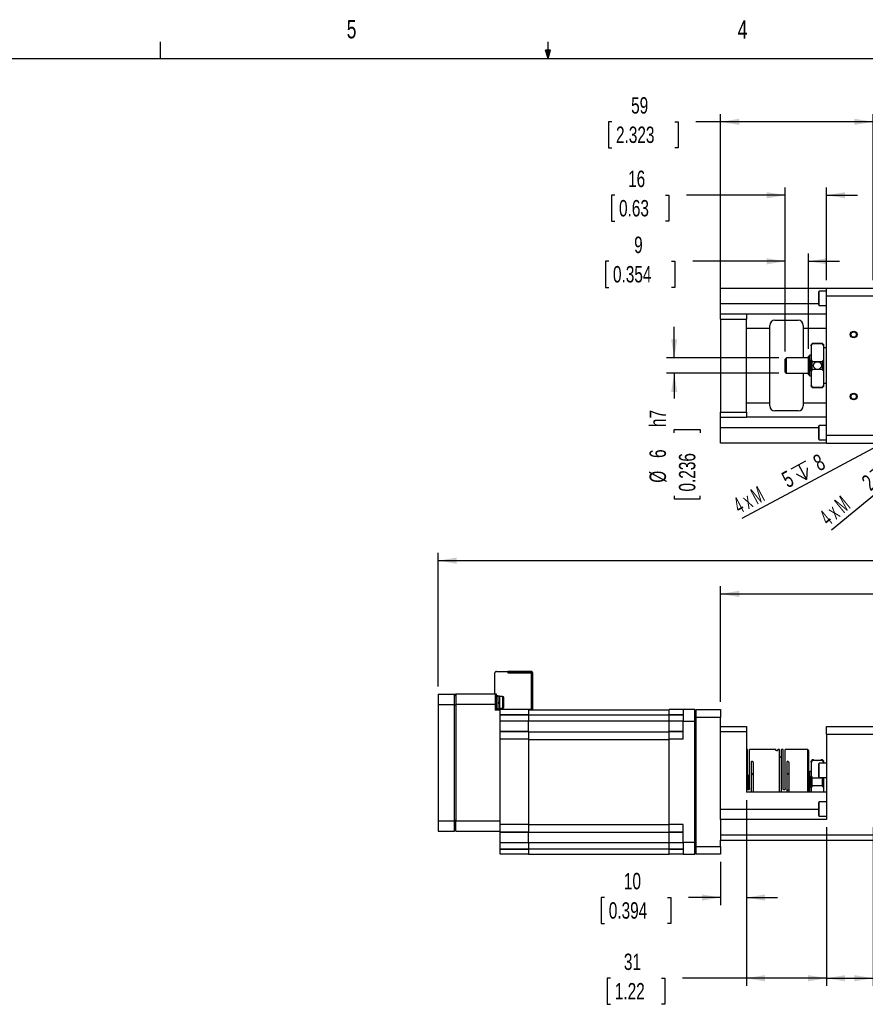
# Paper-space layout 'Layout1' of a CAD drawing. Extents: x 11 to 421, y 5 to 275.
# Tile 5 of 7: x 148 to 257, y 148 to 275. Entities that reach past the tile are written whole.
import ezdxf
from ezdxf.enums import TextEntityAlignment as Align

# ---------------------------------------------------------------- set-up
doc = ezdxf.new("R2010")
doc.units = 0
doc.layers.get('0').update_dxf_attribs({"linetype": 'CONTINUOUS'})
doc.dimstyles.new('SLDDIMSTYLE0', dxfattribs={"dimtxt": 2.116667, "dimasz": 2.4, "dimexe": 0, "dimexo": 0.0625, "dimgap": 0.529167, "dimtad": 0, "dimlfac": 3, "dimrnd": 1e-09, "dimzin": 12, "dimsah": 1, "dimcen": 0.09, "dimazin": 3, "dimtfac": 1, "dimtofl": 0, "dimtmove": 0, "dimatfit": 3})
doc.dimstyles.new('SLDDIMSTYLE1', dxfattribs={"dimtxt": 2.116667, "dimasz": 2.4, "dimexe": 0, "dimexo": 0.0625, "dimgap": 0.529167, "dimtad": 0, "dimlfac": 3, "dimrnd": 1e-09, "dimzin": 12, "dimsah": 1, "dimcen": 0.09, "dimazin": 3, "dimtfac": 1, "dimtmove": 0, "dimatfit": 3})
doc.dimstyles.new('SLDDIMSTYLE2', dxfattribs={"dimtxt": 2.116667, "dimasz": 2.4, "dimexe": 0, "dimexo": 0.0625, "dimgap": 0.529167, "dimtad": 1, "dimlfac": 3, "dimrnd": 1e-09, "dimzin": 12, "dimblk1": 'NONE', "dimsah": 1, "dimcen": 0, "dimazin": 3, "dimtfac": 1, "dimtmove": 0, "dimatfit": 3})

# ---------------------------------------------------------------- blocks, each defined once
blk = doc.blocks.new('_D_57')
at = {"color": 7, "linetype": 'CONTINUOUS'}
for p, q in [((201.75, 189.28), (201.75, 206.51)), ((376, 180.62), (376, 206.51)), ((201.75, 205.51), (287.82, 205.51)), ((376, 205.51), (289.93, 205.51))]:
    blk.add_line(p, q, dxfattribs=at)
for points in [[(201.75, 205.51), (204.15, 205.11), (204.15, 205.91)], [(376, 205.51), (373.6, 205.91), (373.6, 205.11)]]:
    blk.add_solid(points, dxfattribs=at)
at = {"color": 7, "linetype": 'CONTINUOUS', "width": 0.7}
blk.add_text('L', height=2.12, dxfattribs=at).set_placement((288.22, 203.83, 11.77), align=Align.BOTTOM_LEFT)
blk = doc.blocks.new('_D_58')
at = {"color": 7, "linetype": 'CONTINUOUS'}
for p, q in [((238.18, 187.28), (238.18, 202.22)), ((376, 180.62), (376, 202.22)), ((238.18, 201.22), (299.56, 201.22)), ((376, 201.22), (303.75, 201.22))]:
    blk.add_line(p, q, dxfattribs=at)
for points in [[(238.18, 201.22), (240.58, 200.82), (240.58, 201.62)], [(376, 201.22), (373.6, 201.62), (373.6, 200.82)]]:
    blk.add_solid(points, dxfattribs=at)
at = {"color": 7, "linetype": 'CONTINUOUS', "width": 0.7}
blk.add_text('AL', height=2.117, dxfattribs=at).set_placement((299.96, 199.54, 11.77), align=Align.BOTTOM_LEFT)
blk = doc.blocks.new('_D_61')
at = {"color": 7, "linetype": 'CONTINUOUS'}
for p, q in [((241.52, 174.62), (241.52, 161.03)), ((238.18, 166.62), (238.18, 161.03)), ((223.22, 162.03), (222.79, 162.03)), ((222.79, 162.03), (222.79, 158.67)), ((231.33, 162.03), (231.76, 162.03)), ((231.76, 162.03), (231.76, 158.67)), ((238.18, 162.03), (234.04, 162.03)), ((241.52, 162.03), (245.52, 162.03)), ((222.79, 158.67), (223.22, 158.67)), ((231.76, 158.67), (231.33, 158.67))]:
    blk.add_line(p, q, dxfattribs=at)
for points in [[(238.18, 162.03), (235.78, 162.43), (235.78, 161.63)], [(241.52, 162.03), (243.92, 161.63), (243.92, 162.43)]]:
    blk.add_solid(points, dxfattribs=at)
at = {"color": 7, "linetype": 'CONTINUOUS', "width": 0.7}
for s, p in [('10', (225.71, 162.46, 11.77)), ('0.394', (223.76, 158.67, 11.77))]:
    blk.add_text(s, height=2.117, dxfattribs=at).set_placement(p, align=Align.BOTTOM_LEFT)
blk = doc.blocks.new('_D_62')
at = {"color": 7, "linetype": 'CONTINUOUS'}
for p, q in [((241.52, 174.62), (241.52, 150.62)), ((251.85, 171.12), (251.85, 150.62)), ((224, 151.62), (223.57, 151.62)), ((223.57, 151.62), (223.57, 148.25)), ((230.55, 151.62), (230.98, 151.62)), ((230.98, 151.62), (230.98, 148.25)), ((241.52, 151.62), (233.26, 151.62)), ((251.85, 151.62), (241.52, 151.62)), ((223.57, 148.25), (224, 148.25)), ((230.98, 148.25), (230.55, 148.25))]:
    blk.add_line(p, q, dxfattribs=at)
for points in [[(241.52, 151.62), (243.92, 151.22), (243.92, 152.02)], [(251.85, 151.62), (249.45, 152.02), (249.45, 151.22)]]:
    blk.add_solid(points, dxfattribs=at)
at = {"color": 7, "linetype": 'CONTINUOUS', "width": 0.7}
for s, p in [('31', (225.71, 152.05, 11.77)), ('1.22', (224.54, 148.25, 11.77))]:
    blk.add_text(s, height=2.117, dxfattribs=at).set_placement(p, align=Align.BOTTOM_LEFT)
blk = doc.blocks.new('_D_63')
at = {"color": 7, "linetype": 'CONTINUOUS'}
for p, q in [((251.85, 171.12), (251.85, 150.62)), ((257.85, 171.12), (257.85, 150.62)), ((251.85, 151.62), (257.85, 151.62)), ((257.85, 151.62), (259.89, 151.62)), ((262.6, 151.62), (262.17, 151.62)), ((262.17, 151.62), (262.17, 148.25)), ((270.71, 151.62), (271.14, 151.62)), ((271.14, 151.62), (271.14, 148.25)), ((262.17, 148.25), (262.6, 148.25)), ((271.14, 148.25), (270.71, 148.25))]:
    blk.add_line(p, q, dxfattribs=at)
for points in [[(251.85, 151.62), (254.25, 151.22), (254.25, 152.02)], [(257.85, 151.62), (255.45, 152.02), (255.45, 151.22)]]:
    blk.add_solid(points, dxfattribs=at)
at = {"color": 7, "linetype": 'CONTINUOUS', "width": 0.7}
for s, p in [('18', (265.09, 152.05, 11.77)), ('0.709', (263.13, 148.25, 11.77))]:
    blk.add_text(s, height=2.117, dxfattribs=at).set_placement(p, align=Align.BOTTOM_LEFT)
blk = doc.blocks.new('_D_78')
at = {"color": 7, "linetype": 'CONTINUOUS'}
for p, q in [((238.18, 237.69), (238.18, 263.14)), ((257.85, 241.69), (257.85, 263.14)), ((224.15, 262.14), (223.72, 262.14)), ((223.72, 262.14), (223.72, 258.78)), ((232.26, 262.14), (232.69, 262.14)), ((232.69, 262.14), (232.69, 258.78)), ((238.18, 262.14), (234.98, 262.14)), ((257.85, 262.14), (238.18, 262.14)), ((223.72, 258.78), (224.15, 258.78)), ((232.69, 258.78), (232.26, 258.78))]:
    blk.add_line(p, q, dxfattribs=at)
for points in [[(238.18, 262.14), (240.58, 261.74), (240.58, 262.54)], [(257.85, 262.14), (255.45, 262.54), (255.45, 261.74)]]:
    blk.add_solid(points, dxfattribs=at)
at = {"color": 7, "linetype": 'CONTINUOUS', "width": 0.7}
for s, p in [('59', (226.64, 262.57, -32.06)), ('2.323', (224.69, 258.78, -32.06))]:
    blk.add_text(s, height=2.117, dxfattribs=at).set_placement(p, align=Align.BOTTOM_LEFT)
blk = doc.blocks.new('_D_79')
at = {"color": 7, "linetype": 'CONTINUOUS'}
for p, q in [((246.52, 232.52), (246.52, 253.67)), ((251.85, 241.69), (251.85, 253.67)), ((224.54, 252.67), (224.11, 252.67)), ((224.11, 252.67), (224.11, 249.3)), ((231.09, 252.67), (231.52, 252.67)), ((231.52, 252.67), (231.52, 249.3)), ((246.52, 252.67), (233.8, 252.67)), ((251.85, 252.67), (255.85, 252.67)), ((224.11, 249.3), (224.54, 249.3)), ((231.52, 249.3), (231.09, 249.3))]:
    blk.add_line(p, q, dxfattribs=at)
for points in [[(246.52, 252.67), (244.12, 253.07), (244.12, 252.27)], [(251.85, 252.67), (254.25, 252.27), (254.25, 253.07)]]:
    blk.add_solid(points, dxfattribs=at)
at = {"color": 7, "linetype": 'CONTINUOUS', "width": 0.7}
for s, p in [('16', (226.25, 253.09, -32.06)), ('0.63', (225.08, 249.3, -32.06))]:
    blk.add_text(s, height=2.117, dxfattribs=at).set_placement(p, align=Align.BOTTOM_LEFT)
blk = doc.blocks.new('_D_80')
at = {"color": 7, "linetype": 'CONTINUOUS'}
for p, q in [((223.76, 244.14), (223.33, 244.14)), ((223.33, 244.14), (223.33, 240.78)), ((231.87, 244.14), (232.3, 244.14)), ((232.3, 244.14), (232.3, 240.78)), ((246.52, 244.14), (234.58, 244.14)), ((246.52, 232.52), (246.52, 245.14)), ((249.52, 232.86), (249.52, 245.14)), ((249.52, 244.14), (253.52, 244.14)), ((223.33, 240.78), (223.76, 240.78)), ((232.3, 240.78), (231.87, 240.78))]:
    blk.add_line(p, q, dxfattribs=at)
for points in [[(246.52, 244.14), (244.12, 244.54), (244.12, 243.74)], [(249.52, 244.14), (251.92, 243.74), (251.92, 244.54)]]:
    blk.add_solid(points, dxfattribs=at)
at = {"color": 7, "linetype": 'CONTINUOUS', "width": 0.7}
for s, height, p in [('9', 2.12, (227.03, 244.57, -32.06)), ('0.354', 2.117, (224.3, 240.78, -32.06))]:
    blk.add_text(s, height=height, dxfattribs=at).set_placement(p, align=Align.BOTTOM_LEFT)
blk = doc.blocks.new('SW_SYMBOL_HOLE_DEPTH')
at = {"color": 0, "linetype": 'CONTINUOUS'}
for p, q in [((0, 875), (800, 875)), ((100, 555), (400, 75)), ((400, 875), (400, 75)), ((700, 555), (400, 75))]:
    blk.add_line(p, q, dxfattribs=at)
blk = doc.blocks.new('_D_81')
at = {"color": 7, "linetype": 'CONTINUOUS'}
for q in [(240.91, 210.95), (269.25, 226.08)]:
    blk.add_line((267.78, 225.3), q, dxfattribs=at)
blk.add_solid([(267.78, 225.3), (265.47, 224.52), (265.85, 223.81)], dxfattribs=at)
at = {"color": 7, "linetype": 'CONTINUOUS', "xscale": 0.0027037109, "yscale": 0.0027037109, "zscale": 0.0027037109, "rotation": 28.0912985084}
blk.add_blockref('SW_SYMBOL_HOLE_DEPTH', (248.39, 215.28), dxfattribs=at)
at = {"color": 7, "linetype": 'CONTINUOUS'}
for s, height, width, p in [('8', 2.12, 0.7, (251.2, 216.44, -32.06)), ('5', 2.12, 0.7, (247.15, 214.28, -32.06)), ('4 x M', 2.117, 0.56, (240.91, 210.95, -32.06))]:
    blk.add_text(s, height=height, rotation=28.0913, dxfattribs=dict(at, width=width)).set_placement(p, align=Align.BOTTOM_LEFT)
blk = doc.blocks.new('_NONE')
blk = doc.blocks.new('_D_82')
at = {"color": 7, "linetype": 'CONTINUOUS'}
for q in [(252.47, 209.43), (272.44, 225.9)]:
    blk.add_line((271.93, 225.48), q, dxfattribs=at)
blk.add_solid([(271.93, 225.48), (269.82, 224.26), (270.33, 223.64)], dxfattribs=at)
at = {"color": 7, "linetype": 'CONTINUOUS', "xscale": 0.0027037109, "yscale": 0.0027037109, "zscale": 0.0027037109, "rotation": 39.5105746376}
blk.add_blockref('SW_SYMBOL_HOLE_DEPTH', (258.95, 215.15), dxfattribs=at)
at = {"color": 7, "linetype": 'CONTINUOUS'}
for s, height, width, p in [('5', 2.12, 0.7, (261.48, 216.85, -32.06)), ('2', 2.12, 0.7, (257.93, 213.93, -32.06)), ('4 x M', 2.117, 0.56, (252.48, 209.43, -32.06))]:
    blk.add_text(s, height=height, rotation=39.5106, dxfattribs=dict(at, width=width)).set_placement(p, align=Align.BOTTOM_LEFT)
blk = doc.blocks.new('_D_89')
at = {"color": 7, "linetype": 'CONTINUOUS'}
for p, q in [((232.2, 231.69), (232.2, 235.69)), ((245.68, 231.69), (231.2, 231.69)), ((245.68, 229.69), (231.2, 229.69)), ((232.2, 229.69), (232.2, 226.44)), ((232.2, 222), (232.2, 222.43)), ((232.2, 222.43), (235.56, 222.43)), ((235.56, 222.43), (235.56, 222)), ((232.2, 213.89), (232.2, 213.47)), ((235.56, 213.47), (235.56, 213.89)), ((232.2, 213.47), (235.56, 213.47))]:
    blk.add_line(p, q, dxfattribs=at)
for points in [[(232.2, 231.69), (232.6, 234.09), (231.8, 234.09)], [(232.2, 229.69), (231.8, 227.29), (232.6, 227.29)]]:
    blk.add_solid(points, dxfattribs=at)
at = {"color": 7, "linetype": 'CONTINUOUS', "width": 0.7}
for s, height, p in [('h7', 2.117, (231.77, 222.75, -32.06)), ('6', 2.12, (231.77, 218.76, -32.06)), ('0.236', 2.117, (235.56, 214.43, -32.06)), ('%%c', 2.117, (231.77, 215.57, -32.06))]:
    blk.add_text(s, height=height, rotation=90, dxfattribs=at).set_placement(p, align=Align.BOTTOM_LEFT)

psp = doc.layouts.get("Layout1")

# ---------------------------------------------------------------- linework, layer by layer
at = {"color": 7, "linetype": 'CONTINUOUS'}
for p, q in [((165.9192, 270.3087), (165.9192, 272.4626)), ((215.9254, 270.3087), (215.9254, 272.4626)), ((215.9254, 270.3087), (215.5889, 271.3737)), ((216.2443, 271.3737), (215.5889, 271.3737)), ((215.7467, 271.3737), (215.9254, 270.3087)), ((215.9254, 270.3087), (216.2443, 271.3737)), ((216.0501, 271.3737), (215.9254, 270.3087)), ((15.9068, 270.3087), (415.9568, 270.3087)), ((238.1822, 240.6887), (251.8488, 240.6887)), ((238.1822, 238.6887), (238.1822, 240.6887)), ((250.8488, 238.5054), (250.8488, 240.2054)), ((251.8488, 240.2721), (250.9155, 240.2721)), ((251.8488, 240.6887), (257.8488, 240.6887)), ((251.8488, 239.6887), (251.8488, 240.6887)), ((251.8488, 221.6887), (251.8488, 239.6887)), ((251.8488, 239.6887), (257.8488, 239.6887)), ((238.1822, 237.3554), (238.1822, 238.6887)), ((250.9155, 238.4387), (251.8488, 238.4387)), ((238.1822, 237.3554), (241.5155, 237.3554)), ((238.1822, 236.6887), (238.1822, 237.3554)), ((238.1822, 236.6887), (241.5155, 236.6887)), ((238.1822, 236.6887), (238.1822, 224.6887)), ((241.5155, 237.3554), (241.5155, 236.6887)), ((241.5155, 237.3554), (251.8488, 237.3554)), ((241.5155, 224.6887), (241.5155, 236.6887)), ((245.1822, 236.5387), (248.1822, 236.5387)), ((241.5155, 235.5221), (244.5155, 235.5221)), ((244.5155, 235.5221), (244.5155, 235.8721)), ((244.5155, 225.8554), (244.5155, 235.5221)), ((248.8488, 235.8721), (248.8488, 235.5221)), ((248.8488, 235.5221), (251.8488, 235.5221)), ((248.8488, 235.5221), (248.8488, 231.6887)), ((250.0155, 233.5221), (249.8488, 233.3554)), ((250.0155, 233.4752), (249.8488, 233.2515)), ((249.8488, 233.2515), (249.8488, 233.3554)), ((249.8488, 233.2515), (249.8488, 231.4258)), ((251.3488, 233.5221), (250.0155, 233.5221)), ((250.0155, 233.4752), (250.0155, 233.5221)), ((251.3488, 233.4752), (250.0155, 233.4752)), ((251.5155, 233.3554), (251.3488, 233.5221)), ((251.3488, 233.4752), (251.3488, 233.5221)), ((251.5155, 233.2515), (251.3488, 233.4752)), ((251.5155, 233.2515), (251.5155, 233.3554)), ((251.5155, 231.4258), (251.5155, 233.2515)), ((251.8488, 232.9554), (251.5155, 232.9554)), ((246.6822, 231.6887), (246.5155, 231.5221)), ((246.5155, 229.8554), (246.5155, 231.5221)), ((249.5155, 231.6887), (246.6822, 231.6887)), ((246.6822, 229.6887), (246.6822, 231.6887)), ((249.6822, 232.0221), (249.5155, 231.8554)), ((249.5155, 229.5221), (249.5155, 231.8554)), ((249.8488, 232.0221), (249.6822, 232.0221)), ((249.6822, 229.3554), (249.6822, 232.0221)), ((249.8488, 229.9517), (249.8488, 231.4258)), ((249.8488, 231.4258), (250.0155, 231.2021)), ((251.3488, 231.2021), (251.5155, 231.4258)), ((251.5155, 229.9517), (251.5155, 231.4258)), ((250.0155, 230.1753), (249.8488, 229.9517)), ((250.0155, 230.1753), (250.0155, 231.2021)), ((250.0155, 231.2021), (251.3488, 231.2021)), ((251.3488, 230.1753), (250.0155, 230.1753)), ((251.3488, 230.1753), (251.3488, 231.2021)), ((251.5155, 229.9517), (251.3488, 230.1753)), ((246.5155, 229.8554), (246.6822, 229.6887)), ((246.6822, 229.6887), (249.5155, 229.6887)), ((248.8488, 229.6887), (248.8488, 225.8554)), ((249.5155, 229.5221), (249.6822, 229.3554)), ((249.6822, 229.3554), (249.8488, 229.3554)), ((249.8488, 229.9517), (249.8488, 228.1259)), ((251.5155, 228.1259), (251.5155, 229.9517)), ((249.8488, 228.1259), (250.0155, 227.9023)), ((249.8488, 228.0221), (249.8488, 228.1259)), ((249.8488, 228.0221), (250.0155, 227.8554)), ((250.0155, 227.9023), (251.3488, 227.9023)), ((250.0155, 227.8554), (250.0155, 227.9023)), ((250.0155, 227.8554), (251.3488, 227.8554)), ((251.3488, 227.9023), (251.5155, 228.1259)), ((251.3488, 227.8554), (251.5155, 228.0221)), ((251.3488, 227.8554), (251.3488, 227.9023)), ((251.5155, 228.4221), (251.8488, 228.4221)), ((251.5155, 228.0221), (251.5155, 228.1259)), ((241.5155, 225.8554), (244.5155, 225.8554)), ((244.5155, 225.5054), (244.5155, 225.8554)), ((248.8488, 225.8554), (251.8488, 225.8554)), ((248.8488, 225.8554), (248.8488, 225.5054)), ((238.1822, 224.6887), (241.5155, 224.6887)), ((238.1822, 224.0221), (238.1822, 224.6887)), ((238.1822, 224.0221), (241.5155, 224.0221)), ((238.1822, 222.6887), (238.1822, 224.0221)), ((241.5155, 224.6887), (241.5155, 224.0221)), ((251.8488, 224.0221), (241.5155, 224.0221)), ((248.1822, 224.8387), (245.1822, 224.8387)), ((238.1822, 220.6887), (238.1822, 222.6887)), ((250.8488, 221.1721), (250.8488, 222.8721)), ((251.8488, 222.9387), (250.9155, 222.9387)), ((250.9155, 221.1054), (251.8488, 221.1054)), ((251.8488, 221.6887), (257.8488, 221.6887)), ((251.8488, 220.6887), (251.8488, 221.6887)), ((251.8488, 220.6887), (238.1822, 220.6887)), ((251.8488, 220.6887), (257.8488, 220.6887)), ((209.0788, 188.287), (209.0788, 191.0203)), ((209.2822, 191.2203), (210.7488, 191.2203)), ((210.7488, 191.2203), (210.7488, 191.017)), ((210.9488, 191.2203), (210.7488, 191.2203)), ((210.9488, 191.0203), (210.7488, 191.0203)), ((210.7488, 191.017), (213.7488, 191.017)), ((210.9488, 191.2203), (210.9488, 191.0203)), ((213.7455, 191.2203), (210.9488, 191.2203)), ((213.7455, 191.0203), (210.9488, 191.0203)), ((213.7455, 191.0203), (213.7455, 191.2203)), ((213.7455, 191.2203), (213.7488, 191.2203)), ((213.7488, 191.0203), (213.7455, 191.0203)), ((213.7488, 191.017), (213.7488, 191.0203)), ((213.7488, 191.017), (213.7488, 186.3503)), ((213.7488, 191.017), (213.9488, 191.017)), ((213.9488, 191.017), (213.9488, 191.0203)), ((213.9488, 186.3503), (213.9488, 191.017)), ((201.7488, 188.2836), (201.7488, 186.9503)), ((201.7488, 188.2836), (203.8488, 188.2836)), ((203.8488, 186.9503), (203.8488, 188.2836)), ((203.8488, 188.2836), (204.0155, 188.2836)), ((203.8488, 188.117), (204.0155, 188.117)), ((209.0822, 188.2836), (204.0155, 188.2836)), ((204.0155, 188.2836), (204.0155, 186.9503)), ((209.2822, 188.287), (209.0788, 188.287)), ((209.0788, 188.2836), (209.0788, 188.287)), ((209.0822, 188.2836), (209.0822, 186.9503)), ((209.0822, 188.0836), (209.2822, 188.0836)), ((209.2788, 188.0836), (209.2788, 188.287)), ((209.2822, 188.0836), (209.2822, 188.287)), ((209.2822, 188.0836), (209.2822, 187.9525)), ((201.7488, 186.9503), (201.7488, 171.9503)), ((201.7488, 186.9503), (203.8488, 186.9503)), ((203.8488, 171.9503), (203.8488, 186.9503)), ((203.8488, 186.8813), (204.0155, 186.8813)), ((209.0822, 186.9503), (204.0155, 186.9503)), ((204.0155, 186.9503), (204.0155, 171.9503)), ((209.0822, 186.9503), (209.0822, 186.217)), ((209.4488, 188.0503), (209.2822, 188.0503)), ((209.2822, 186.4814), (209.2822, 187.9525)), ((209.4488, 188.0503), (209.4488, 186.3836)), ((209.6488, 188.0336), (209.4488, 188.0336)), ((209.6488, 187.217), (209.4488, 187.217)), ((209.4488, 187.117), (209.6488, 187.117)), ((209.6488, 188.0336), (209.6488, 187.217)), ((210.0488, 187.967), (209.6488, 187.967)), ((209.6488, 187.217), (209.6488, 187.117)), ((209.6488, 187.117), (209.6488, 186.4003)), ((210.2155, 187.217), (210.0488, 187.217)), ((210.2155, 187.217), (210.2155, 187.8003)), ((210.2155, 186.6336), (210.2155, 187.217)), ((209.2822, 186.3503), (209.0822, 186.3503)), ((209.7488, 186.217), (209.0822, 186.217)), ((209.2822, 186.4814), (209.2822, 186.3503)), ((209.2822, 186.3836), (209.4488, 186.3836)), ((209.2822, 186.3503), (213.7488, 186.3503)), ((209.4488, 186.4003), (209.6488, 186.4003)), ((209.6488, 186.467), (210.0488, 186.467)), ((213.3988, 186.2836), (209.7488, 186.2836)), ((209.7488, 186.217), (209.7488, 186.2836)), ((209.7488, 183.7428), (209.7488, 186.217)), ((213.3988, 185.6171), (209.7488, 185.6171)), ((209.7488, 185.6168), (213.3988, 185.6168)), ((213.3988, 186.2836), (213.3988, 185.6171)), ((213.3988, 186.2503), (231.5322, 186.2503)), ((213.3988, 185.6168), (213.3988, 185.6171)), ((213.3988, 185.6168), (213.3988, 184.7836)), ((213.3988, 185.6003), (231.5322, 185.6003)), ((213.9488, 186.3503), (213.7488, 186.3503)), ((233.3488, 186.2836), (231.5322, 186.2836)), ((231.5322, 185.6171), (231.5322, 186.2836)), ((233.3488, 185.6171), (231.5322, 185.6171)), ((231.5322, 185.6168), (231.5322, 185.6171)), ((231.5322, 185.6168), (233.3488, 185.6168)), ((231.5322, 184.7836), (231.5322, 185.6168)), ((233.3488, 186.2836), (233.3488, 184.7836)), ((234.8488, 186.2836), (233.3488, 186.2836)), ((234.8488, 184.7836), (234.8488, 186.2836)), ((235.0155, 186.117), (234.8488, 186.2836)), ((235.0155, 185.2836), (235.0155, 186.2836)), ((235.0155, 186.2836), (238.1822, 186.2836)), ((238.1822, 186.2836), (238.1822, 185.2836)), ((213.3988, 184.7836), (209.7488, 184.7836)), ((213.3988, 183.4503), (213.3988, 184.7836)), ((231.5322, 184.7836), (213.3988, 184.7836)), ((233.3488, 184.7836), (231.5322, 184.7836)), ((231.5322, 183.4503), (231.5322, 184.7836)), ((233.3488, 182.4503), (233.3488, 184.7836)), ((233.3488, 184.7836), (234.8488, 184.7836)), ((234.8488, 169.117), (234.8488, 184.7836)), ((235.0155, 184.7836), (234.8488, 184.7836)), ((238.1822, 185.2836), (235.0155, 185.2836)), ((235.0155, 168.617), (235.0155, 185.2836)), ((238.1822, 172.117), (238.1822, 185.2836)), ((209.7488, 183.4503), (209.7488, 183.7428)), ((213.3988, 183.4503), (209.7488, 183.4503)), ((209.7488, 183.4502), (209.7488, 183.4503)), ((209.7488, 183.4502), (213.3988, 183.4502)), ((209.7488, 182.4504), (209.7488, 183.4502)), ((213.3988, 183.4502), (213.3988, 183.4503)), ((213.3988, 183.4502), (213.3988, 182.4504)), ((213.3988, 183.417), (231.5322, 183.417)), ((233.3488, 183.4503), (231.5322, 183.4503)), ((231.5322, 183.4502), (231.5322, 183.4503)), ((231.5322, 183.4502), (233.3488, 183.4502)), ((231.5322, 182.4504), (231.5322, 183.4502)), ((238.1822, 184.117), (241.5155, 184.117)), ((238.1822, 183.4503), (241.5155, 183.4503)), ((241.5155, 184.117), (241.5155, 183.4503)), ((241.5155, 183.4503), (241.5155, 175.617)), ((251.8488, 184.117), (257.8488, 184.117)), ((251.8488, 183.117), (251.8488, 184.117)), ((251.8488, 183.117), (257.8488, 183.117)), ((251.8488, 183.117), (251.8488, 172.117)), ((213.3988, 182.4503), (209.7488, 182.4503)), ((209.7488, 171.4504), (209.7488, 182.4502)), ((213.3988, 182.4502), (213.3988, 171.4504)), ((213.3988, 182.4412), (231.5322, 182.4412)), ((233.3488, 182.4503), (231.5322, 182.4503)), ((231.5322, 171.4504), (231.5322, 182.4502)), ((241.6488, 181.117), (241.5155, 181.117)), ((241.6488, 176.0892), (241.6488, 181.117)), ((245.3155, 181.117), (241.9155, 181.117)), ((241.9155, 176.0892), (241.9155, 181.117)), ((245.3155, 181.0249), (245.3155, 181.117)), ((245.7822, 181.117), (245.5822, 181.117)), ((245.5822, 181.0249), (245.5822, 181.117)), ((245.7822, 175.617), (245.7822, 181.117)), ((246.2488, 181.117), (246.0488, 181.117)), ((246.0488, 175.617), (246.0488, 181.117)), ((246.2488, 176.0892), (246.2488, 181.117)), ((249.4155, 181.117), (246.5155, 181.117)), ((246.5155, 176.0892), (246.5155, 181.117)), ((249.5155, 181.017), (249.4155, 181.117)), ((249.4155, 175.617), (249.4155, 181.117)), ((249.5155, 181.017), (249.5155, 175.617)), ((242.1155, 179.4605), (242.1155, 175.617)), ((242.3822, 179.4605), (242.3822, 175.617)), ((246.7155, 179.4476), (246.7155, 175.617)), ((246.9822, 179.4476), (246.9822, 175.617)), ((250.0155, 179.7836), (249.8488, 179.617)), ((250.0155, 179.7367), (249.8488, 179.5131)), ((249.8488, 179.5131), (249.8488, 179.617)), ((249.8488, 179.5131), (249.8488, 177.6873)), ((250.1833, 179.7836), (250.0155, 179.7836)), ((250.0155, 179.7367), (250.0155, 179.7836)), ((251.3488, 179.7367), (250.0155, 179.7367)), ((250.8488, 178.4503), (250.8488, 179.3003)), ((251.8488, 179.367), (250.9155, 179.367)), ((251.3488, 179.7836), (251.176, 179.7836)), ((251.5155, 179.617), (251.3488, 179.7836)), ((251.3488, 179.7367), (251.3488, 179.7836)), ((251.5155, 179.5131), (251.3488, 179.7367)), ((251.5155, 179.5131), (251.5155, 179.617)), ((251.5155, 179.367), (251.5155, 179.5131)), ((246.9822, 177.9503), (246.7155, 177.9503)), ((249.6822, 178.2836), (249.5155, 178.117)), ((249.8488, 178.2836), (249.6822, 178.2836)), ((249.6822, 176.9503), (249.6822, 178.2836)), ((250.8488, 177.6003), (250.8488, 178.4503)), ((241.6488, 177.8253), (241.7488, 177.8253)), ((241.7488, 177.8253), (241.7488, 175.892)), ((241.7488, 177.8253), (241.8822, 177.8253)), ((241.8822, 177.8253), (241.8822, 176.0253)), ((249.6822, 175.617), (249.6822, 176.9503)), ((249.8488, 176.2133), (249.8488, 177.6873)), ((249.8488, 177.6873), (250.0155, 177.4637)), ((250.0155, 176.4369), (250.0155, 177.4637)), ((250.0155, 177.4637), (251.3488, 177.4637)), ((250.9155, 177.5336), (251.8488, 177.5336)), ((251.3488, 177.4637), (251.401, 177.5336)), ((251.3488, 176.4369), (251.3488, 177.4637)), ((251.5155, 176.2133), (251.5155, 177.5336)), ((251.8488, 175.617), (241.5155, 175.617)), ((241.7727, 175.9158), (241.8822, 176.0253)), ((246.7155, 175.9503), (246.9822, 175.9503)), ((249.5155, 175.7836), (249.6822, 175.617)), ((250.0155, 176.4369), (249.8488, 176.2133)), ((249.8488, 176.2133), (249.8488, 175.617)), ((251.3488, 176.4369), (250.0155, 176.4369)), ((251.5155, 176.2133), (251.3488, 176.4369)), ((251.5155, 175.617), (251.5155, 176.2133)), ((250.8488, 173.4503), (250.8488, 174.3003)), ((251.8488, 174.367), (250.9155, 174.367)), ((250.8488, 172.6003), (250.8488, 173.4503)), ((201.7488, 171.9503), (201.7488, 170.617)), ((201.7488, 171.9503), (203.8488, 171.9503)), ((203.8488, 172.0193), (204.0155, 172.0193)), ((203.8488, 170.617), (203.8488, 171.9503)), ((204.0155, 171.9503), (209.7488, 171.9503)), ((204.0155, 170.617), (204.0155, 171.9503)), ((238.1822, 172.117), (238.1822, 170.117)), ((251.8488, 172.117), (238.1822, 172.117)), ((250.9155, 172.5336), (251.8488, 172.5336)), ((201.7488, 170.617), (203.8488, 170.617)), ((203.8488, 170.7836), (204.0155, 170.7836)), ((204.0155, 170.617), (209.7488, 170.617)), ((213.3988, 171.4503), (209.7488, 171.4503)), ((209.7488, 170.4504), (209.7488, 171.4502)), ((213.3988, 170.4504), (209.7488, 170.4504)), ((209.7488, 170.4504), (209.7488, 170.4503)), ((209.7488, 170.4503), (213.3988, 170.4503)), ((209.7488, 169.117), (209.7488, 170.4503)), ((213.3988, 171.4594), (231.5322, 171.4594)), ((213.3988, 171.4502), (213.3988, 170.4504)), ((213.3988, 170.4836), (231.5322, 170.4836)), ((213.3988, 170.4504), (213.3988, 170.4503)), ((213.3988, 169.117), (213.3988, 170.4503)), ((233.3488, 171.4503), (231.5322, 171.4503)), ((231.5322, 170.4504), (231.5322, 171.4502)), ((233.3488, 170.4504), (231.5322, 170.4504)), ((231.5322, 170.4504), (231.5322, 170.4503)), ((231.5322, 170.4503), (233.3488, 170.4503)), ((231.5322, 169.117), (231.5322, 170.4503)), ((233.3488, 169.117), (233.3488, 171.4503)), ((209.7488, 169.117), (213.3988, 169.117)), ((209.7488, 168.2838), (209.7488, 169.117)), ((213.3988, 169.117), (231.5322, 169.117)), ((213.3988, 169.117), (213.3988, 168.2838)), ((231.5322, 169.117), (233.3488, 169.117)), ((231.5322, 168.2838), (231.5322, 169.117)), ((234.8488, 169.117), (233.3488, 169.117)), ((233.3488, 169.117), (233.3488, 167.617)), ((234.8488, 167.617), (234.8488, 169.117)), ((235.0155, 169.117), (234.8488, 169.117)), ((238.1822, 170.117), (238.1822, 169.4503)), ((238.1822, 170.117), (257.8488, 170.117)), ((238.1822, 169.4503), (257.8488, 169.4503)), ((238.1822, 168.617), (238.1822, 169.4503)), ((213.3988, 168.2838), (209.7488, 168.2838)), ((209.7488, 168.2835), (209.7488, 168.2838)), ((209.7488, 168.2835), (213.3988, 168.2835)), ((209.7488, 167.617), (209.7488, 168.2835)), ((213.3988, 168.3003), (231.5322, 168.3003)), ((213.3988, 168.2835), (213.3988, 168.2838)), ((213.3988, 168.2835), (213.3988, 167.617)), ((233.3488, 168.2838), (231.5322, 168.2838)), ((231.5322, 168.2835), (231.5322, 168.2838)), ((231.5322, 168.2835), (233.3488, 168.2835)), ((231.5322, 167.617), (231.5322, 168.2835)), ((234.8488, 167.617), (235.0155, 167.7836)), ((235.0155, 168.617), (238.1822, 168.617)), ((235.0155, 167.617), (235.0155, 168.617)), ((238.1822, 168.617), (238.1822, 167.617)), ((213.3988, 167.617), (209.7488, 167.617)), ((213.3988, 167.6503), (231.5322, 167.6503)), ((233.3488, 167.617), (231.5322, 167.617)), ((233.3488, 167.617), (234.8488, 167.617)), ((238.1822, 167.617), (235.0155, 167.617))]:
    psp.add_line(p, q, dxfattribs=at)
at = {"color": 8, "linetype": 'CONTINUOUS'}
for p, q in [((250.9155, 238.4387), (250.9155, 240.2721)), ((238.1822, 238.6887), (250.8488, 238.6887)), ((238.1822, 222.6887), (250.8488, 222.6887)), ((250.9155, 221.1054), (250.9155, 222.9387)), ((210.0488, 187.967), (210.0488, 187.217)), ((210.0488, 187.217), (210.0488, 186.467)), ((250.9155, 178.4503), (250.9155, 179.367)), ((250.9155, 177.5336), (250.9155, 178.4503)), ((250.9155, 173.4503), (250.9155, 174.367)), ((238.1822, 173.4503), (250.8488, 173.4503)), ((250.9155, 172.5336), (250.9155, 173.4503))]:
    psp.add_line(p, q, dxfattribs=at)
at = {"color": 7, "linetype": 'CONTINUOUS', "flags": 128}
for points in [[(245.5822, 181.0249), (245.5725, 181.0104), (245.5449, 180.9971), (245.5123, 180.9889), (245.4789, 180.9847), (245.4488, 180.9835), (245.4132, 180.9852), (245.3819, 180.9896), (245.3485, 180.9986), (245.3224, 181.0127), (245.3155, 181.0249)], [(242.3822, 177.8114), (242.3725, 177.8765), (242.3449, 177.9324), (242.3123, 177.9652), (242.2789, 177.9819), (242.2488, 177.9865), (242.2132, 177.9801), (242.1819, 177.9626), (242.1485, 177.9263), (242.1224, 177.8666), (242.1155, 177.8114)], [(241.9155, 176.0892), (241.9058, 176.0241), (241.8782, 175.9682), (241.8456, 175.9354), (241.8123, 175.9187), (241.7822, 175.9141), (241.7465, 175.9205), (241.7152, 175.938), (241.6819, 175.9743), (241.6557, 176.034), (241.6488, 176.0892)], [(246.5155, 176.0892), (246.5058, 176.0241), (246.4782, 175.9682), (246.4456, 175.9354), (246.4122, 175.9187), (246.3822, 175.9141), (246.3465, 175.9205), (246.3152, 175.938), (246.2819, 175.9743), (246.2557, 176.034), (246.2488, 176.0892)]]:
    psp.add_lwpolyline(points, dxfattribs=at)
at = {"color": 7, "linetype": 'CONTINUOUS'}
for centre, radius in [((255.3488, 234.6887), 0.4333), ((255.3488, 234.6887), 0.3522), ((250.6822, 230.6887), 0.5), ((255.3488, 226.6887), 0.4333), ((255.3488, 226.6887), 0.3522)]:
    psp.add_circle(centre, radius, dxfattribs=at)
for centre, radius, start, end in [((250.9155, 240.2054), 0.0667, 90.002079, 180.001123), ((250.9155, 238.5054), 0.0667, 179.998877, 269.997921), ((245.1822, 235.8721), 0.6667, 90.000303, 179.999617), ((248.1822, 235.8721), 0.6667, 0.000383, 89.999697), ((245.1822, 225.5054), 0.6667, 180.000383, 269.999697), ((248.1822, 225.5054), 0.6667, 270.000303, 359.999617), ((250.9155, 222.8721), 0.0667, 90.002079, 180.001123), ((250.9155, 221.1721), 0.0667, 179.998877, 269.997921), ((209.2788, 191.0203), 0.2, 89.046153, 179.999477), ((213.7488, 191.0203), 0.2, 359.996751, 90.00147), ((210.0488, 187.8003), 0.1667, 0.003703, 89.995443), ((210.0488, 186.6336), 0.1667, 270.005573, 359.995068), ((242.2488, 179.4665), 0.1335, 357.41639, 182.58361), ((245.9155, 180.2957), 0.1348, 188.412335, 351.587665), ((246.8488, 179.454), 0.1335, 357.282052, 182.717948), ((250.686, 182.6152), 2.876, 259.932855, 269.923831), ((250.6777, 182.6225), 2.8833, 270.08965, 279.952557), ((250.9155, 179.3003), 0.0667, 89.997966, 180.001067), ((246.8494, 177.8901), 0.1108, 32.911058, 147.088942), ((250.9155, 177.6003), 0.0667, 179.998877, 270.00219), ((250.9155, 174.3003), 0.0667, 89.99781, 180.001123), ((250.9155, 172.6003), 0.0667, 179.998877, 270.00219)]:
    psp.add_arc(centre, radius, start, end, dxfattribs=at)

# ---------------------------------------------------------------- texts
at = {"color": 7, "linetype": 'CONTINUOUS', "width": 0.7}
for s, p in [('5', (189.9588, 272.1974)), ('4', (240.3932, 272.1561))]:
    psp.add_text(s, height=2.3813, dxfattribs=at).set_placement(p, align=Align.BOTTOM_LEFT)

# ---------------------------------------------------------------- dimensions: what is measured, and where the dimension line sits
at = {"color": 7, "linetype": 'CONTINUOUS'}
for base, p1, p2, dimstyle, picture, middle in [((238.1822, 262.1417), (257.8488, 240.6887), (238.1822, 236.6887), 'SLDDIMSTYLE0', '_D_78', (228.2081, 262.1417)), ((246.5155, 252.6657), (251.8488, 240.6887), (246.5155, 231.5221), 'SLDDIMSTYLE1', '_D_79', (227.8147, 252.6657)), ((246.5155, 244.1408), (249.5155, 231.8554), (246.5155, 231.5221), 'SLDDIMSTYLE1', '_D_80', (227.8147, 244.1408)), ((238.1822, 162.0316), (241.5155, 175.617), (238.1822, 167.617), 'SLDDIMSTYLE1', '_D_61', (227.2754, 162.0316)), ((251.8488, 151.6163), (241.5155, 175.617), (251.8488, 172.117), 'SLDDIMSTYLE0', '_D_62', (227.2754, 151.6163)), ((257.8488, 151.6163), (251.8488, 172.117), (257.8488, 172.117), 'SLDDIMSTYLE0', '_D_63', (266.6523, 151.6163))]:
    dim = psp.add_linear_dim(base=base, p1=p1, p2=p2, dimstyle=dimstyle, dxfattribs=at)
    dim.commit()
    dim.dimension.update_dxf_attribs({"geometry": picture, "text_midpoint": middle, "dimtype": 160})
dim = psp.add_linear_dim(base=(232.1982, 229.6887), p1=(246.6822, 231.6887), p2=(246.6822, 229.6887), angle=90, text='%%c<>h7', dimstyle='SLDDIMSTYLE1', dxfattribs=at)
dim.commit()
dim.dimension.update_dxf_attribs({"geometry": '_D_89', "text_midpoint": (232.1982, 219.5913), "dimtype": 160})
for p1, p2, text, picture, middle in [((269.2507, 226.0811), (267.7803, 225.2963), '4 x M<>{\\fGDT;x}8', '_D_81', (246.6906, 214.0396)), ((272.4393, 225.9008), (271.925, 225.4767), '4 x M<>{\\fGDT;x}5', '_D_82', (257.5156, 213.594))]:
    dim = psp.add_diameter_dim_2p(p1=p1, p2=p2, text=text, dimstyle='SLDDIMSTYLE2', override={"dimpost": '<>'}, dxfattribs=at)
    dim.commit()
    dim.dimension.update_dxf_attribs({"geometry": picture, "text_midpoint": middle, "dimtype": 163})
for base, p1, text, picture, middle in [((376.0047, 205.5122), (201.7488, 188.2836), 'L', '_D_57', (288.8768, 205.5122)), ((376.0047, 201.2203), (238.1822, 186.2836), 'AL', '_D_58', (301.6543, 201.2203))]:
    dim = psp.add_linear_dim(base=base, p1=p1, p2=(376.0047, 179.617), text=text, dimstyle='SLDDIMSTYLE0', dxfattribs=at)
    dim.commit()
    dim.dimension.update_dxf_attribs({"geometry": picture, "text_midpoint": middle, "dimtype": 160})

doc.saveas('drawing.dxf')
